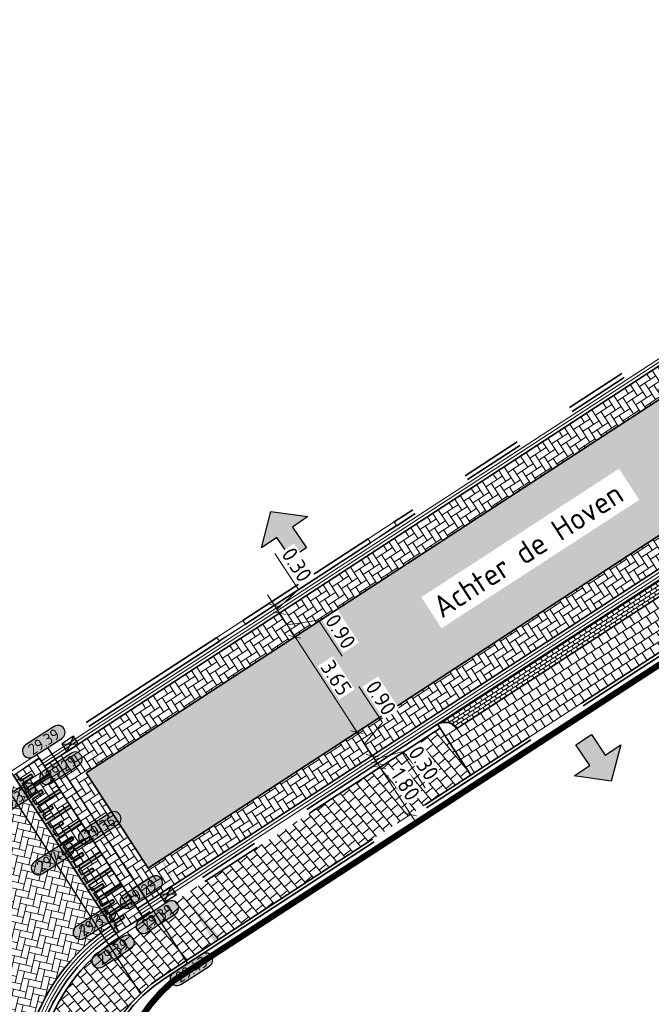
# Model space of a CAD drawing. Header units: metres. Extents: x 199937 to 201628, y 374508 to 375260.
# Tile 51 of 183: x 201320 to 201340, y 374707 to 374739. Entities that reach past the tile are written whole.
import ezdxf
from ezdxf.enums import TextEntityAlignment as Align

# ---------------------------------------------------------------- set-up
doc = ezdxf.new("R2010")
doc.units = ezdxf.units.M
doc.set_wipeout_variables(frame=1)
for name, pattern in [('VH-OPSLUITBAND_100X200', [16, 8, -2, 4, -2]), ('VH-OPSLUITBAND_150X250', [24, 16, -2, 4, -2]), ('VH-TROTTOIRBAND_130-150', [15, 5, -2, 2, -2, 2, -2]), ('XX-PROJECTGRENS', [18, 12, -3, 0, -3])]:
    doc.linetypes.add(name, pattern=pattern)
doc.layers.add('000___INRIT-PIJL', color=252, linetype='Continuous')
doc.layers.add('N-WE-KG-GRENS_PROJECT-G', color=7, linetype='XX-PROJECTGRENS', lineweight=35, transparency=0.45)
for name, color, linetype, lineweight in [('N-WE-OG-HOOGTELIJN-G', 7, 'Continuous', 25), ('N-WE-RI-KOLK-S', 7, 'Continuous', 25), ('N-WE-VH-DREMPEL-G', 30, 'Continuous', 35), ('N-WE-VH-DWARSHELLING-S', 7, 'Continuous', 25), ('N-WE-VH-GOOT-G', 170, 'Continuous', 35), ('N-WE-VH-KANTOPSLUITING_OPSLUITBAND_100X200-G', 150, 'VH-OPSLUITBAND_100X200', 35), ('N-WE-VH-KANTOPSLUITING_OPSLUITBAND_150X250-G', 150, 'VH-OPSLUITBAND_150X250', 35), ('N-WE-VH-KANTOPSLUITING_TROTTOIRBAND_130 150-G', 210, 'VH-TROTTOIRBAND_130-150', 35), ('N-WE-VH-KANTOPSLUITING_TROTTOIRBAND_130 150_250_HOEKBLOK-S', 210, 'Continuous', 25), ('N-WE-VH-KANTOPSLUITING_TROTTOIRBAND_130 150_250_INRITVERLOOPBAND-G', 210, 'VH-TROTTOIRBAND_130-150', 35), ('N-WE-VH-KANTOPSLUITING_TROTTOIRBAND_130 150_250_INRITVERLOOPBAND-S', 210, 'Continuous', 25), ('N-WE-VH-KANTOPSLUITING_VERLOOPBAND-S', 251, 'Continuous', 25), ('N-WE-VH-KANTVERHARDING_STREKLAAG-G', 60, 'Continuous', 18), ('N-WE-VH-VERHARDING_BETONSTRAATSTEEN-G', 252, 'Continuous', 35), ('N-WE-VH-VERHARDING_TEGEL-A', 252, 'Continuous', 18), ('N-WE-VH-VERHARDING_TEGEL-G', 252, 'Continuous', 35), ('N-WE-VW-MARKERING-G', 7, 'Continuous', 35), ('N-WE-VW-MARKERING-V', 7, 'Continuous', 18), ('X-XX-AL-HOOGTELABEL-S', 7, 'Continuous', 25), ('X-XX-AL-M-200', 7, 'Continuous', 18), ('X-XX-AL-T35', 50, 'Continuous', 35)]:
    doc.layers.add(name, color=color, linetype=linetype, lineweight=lineweight)
for name, color, linetype, lineweight, true_color in [('N-WE-VH-VERHARDING_BETONSTRAATSTEEN_GRIJS-A', 7, 'Continuous', 18, 0xa6a6a6), ('N-WE-VH-VERHARDING_BETONSTRAATSTEEN_HEIDE-A', 7, 'Continuous', 0, 0x986657), ('N-WE-VH-VERHARDING_BETONSTRAATSTEEN_ROOD-A', 7, 'Continuous', 0, 0xa92c0a)]:
    doc.layers.add(name, color=color, linetype=linetype, lineweight=lineweight, true_color=true_color)
doc.styles.add('NLCS-ISO-ANNOTATIEF-T18', font='NLCS-ISO.ttf', dxfattribs={"height": 1.8})
doc.styles.add('NLCS-ISO-M200-T25', font='NLCS-ISO.ttf', dxfattribs={"height": 0.5})
doc.styles.add('NLCS-ISO-M200-T35', font='NLCS-ISO.ttf', dxfattribs={"height": 0.7000000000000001})
doc.dimstyles.new('NLCS-M200-T25-SCHRAP_L2_H1', dxfattribs={"dimscale": 0.2, "dimtxt": 2.5, "dimasz": 1.4, "dimexe": 2, "dimexo": 2, "dimgap": 0.7, "dimtad": 1, "dimzin": 0, "dimdsep": 46, "dimtxsty": 'NLCS-ISO-M200-T25', "dimblk": 'OBLIQUE', "dimcen": 0, "dimdle": 2, "dimclrd": 256, "dimclre": 256, "dimclrt": 256, "dimadec": 1, "dimazin": 0, "dimtfac": 1, "dimtdec": 3, "dimtofl": 0, "dimtmove": 0, "dimatfit": 3, "dimldrblk": 'OBLIQUE', "dimfxl": 2, "dimfxlon": 1, "dimtfillclr": 256, "dimtolj": 1, "dimtzin": 0, "dimlwd": -1, "dimlwe": -1, "dimarcsym": 0})
pattern_1 = [(123.07126143, (201321.2885378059, 374715.5736523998), (-0.2905715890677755, 0.06138527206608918), [0.63, -0.21]), (33.07126143, (201320.9365809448, 374715.3444660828), (-0.2905715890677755, 0.06138527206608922), [0.63, -0.21])]

# ---------------------------------------------------------------- blocks, each defined once
blk = doc.blocks.new('inrit')
h = blk.add_hatch(color=256)
h.dxf.hatch_style = 1
h.paths.add_polyline_path([(0.3000000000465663, 1), (-0.300000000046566, 1), (-0.3000000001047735, 1.799999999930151), (-0.900000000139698, 1.799999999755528), (-2.328301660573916e-10, 2.599999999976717), (0.9000000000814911, 1.799999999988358), (0.2999999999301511, 1.799999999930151)])
at = {"color": 3, "flags": 128}
blk.add_lwpolyline([(0.3000000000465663, 1), (-0.300000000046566, 1), (-0.3000000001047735, 1.799999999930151), (-0.900000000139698, 1.799999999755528), (-2.328301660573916e-10, 2.599999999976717), (0.9000000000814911, 1.799999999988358), (0.2999999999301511, 1.799999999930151), (0.3000000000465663, 1)], dxfattribs=at)
blk = doc.blocks.new('SVH-VERLOOPBAND_TROTTOIRBAND 130 150X250 HD_OPSLUITBAND 150X250 HD_L1000_RECHTS-MM')
at = {"linetype": 'Continuous', "lineweight": 0}
blk.add_lwpolyline([(0, 0), (1000, 1.13686837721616e-13), (1000, 150.0000000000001), (0, 150)], close=True, dxfattribs=at)
blk.add_lwpolyline([(0, 20), (100, 20), (900, 1.13686837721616e-13)], dxfattribs=at)
blk = doc.blocks.new('SVH-VERLOOPBAND_TROTTOIRBAND 130 150X250 HD_OPSLUITBAND 150X250 HD_L1000_LINKS-MM')
at = {"linetype": 'Continuous', "lineweight": 0}
blk.add_lwpolyline([(0, 0), (-1000, 1.13686837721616e-13), (-1000, 150.0000000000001), (0, 150)], close=True, dxfattribs=at)
blk.add_lwpolyline([(0, 20), (-100, 20), (-900, 1.13686837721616e-13)], dxfattribs=at)
blk = doc.blocks.new('SVH-TROTTOIRBAND HOEKBLOK_130 150X250_R450_H90UITW_HD-MM')
at = {"linetype": 'Continuous', "lineweight": 0}
for q in [(450.0000000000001, 449.9999999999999), (0, 0)]:
    blk.add_line((8.266365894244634e-14, 450), q, dxfattribs=at)
for radius in [450, 430]:
    blk.add_arc((8.266365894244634e-14, 450), radius, 270, 0, dxfattribs=at)
blk = doc.blocks.new('*U283')
h = blk.add_hatch(color=253)
h.dxf.hatch_style = 1
edge = h.paths.add_edge_path()
edge.add_line((2.726055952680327, 1.132202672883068), (-2.726055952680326, 1.132202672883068))
edge.add_arc((-2.726055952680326, 0), 1.132202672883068, 90, 270)
edge.add_line((-2.726055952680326, -1.132202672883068), (2.726055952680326, -1.132202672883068))
edge.add_arc((2.726055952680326, 3.697785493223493e-32), 1.132202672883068, 270, 450)
blk.add_lwpolyline([(2.726055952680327, 1.132202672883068), (-2.726055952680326, 1.132202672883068, 0.9999999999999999), (-2.726055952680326, -1.132202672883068), (2.726055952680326, -1.132202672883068, 0.9999999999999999)], format="xyb", close=True)
at = {"style": 'NLCS-ISO-ANNOTATIEF-T18'}
blk.add_attdef('HGT', text='', height=1.8, dxfattribs=at).set_placement((-0.002853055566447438, -0.0004570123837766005), align=Align.MIDDLE_CENTER)
blk = doc.blocks.new('SVH-TROTTOIRBAND INRITVERLOOPBAND_130 150X250_RECHTS_L1000_HD-MM')
at = {"linetype": 'Continuous', "lineweight": 0}
blk.add_line((0, 20), (-1000, 1.13686837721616e-13), dxfattribs=at)
blk.add_lwpolyline([(0, 0), (-1000, 1.13686837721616e-13), (-1000, 150.0000000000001), (0, 150)], close=True, dxfattribs=at)
blk = doc.blocks.new('SVH-TROTTOIRBAND INRITVERLOOPBAND_130 150X250_LINKS_L1000_HD-MM')
at = {"linetype": 'Continuous', "lineweight": 0}
blk.add_line((0, 20), (1000, 1.13686837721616e-13), dxfattribs=at)
blk.add_lwpolyline([(0, 0), (1000, 1.13686837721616e-13), (1000, 150.0000000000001), (0, 150)], close=True, dxfattribs=at)
blk = doc.blocks.new('*U596')
blk.add_solid([(0, 0), (2.724968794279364, 0.25), (5.449937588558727, 0)])
blk = doc.blocks.new('*U598')
blk.add_solid([(0, 0), (0, -0.25), (1.799993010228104, 0)])
blk = doc.blocks.new('N-SRI-KOLK_STRAAT_450X300-SO')
h = blk.add_hatch(color=256)
h.dxf.hatch_style = 1
h.paths.add_polyline_path([(-7.127631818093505e-14, 0.7499999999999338), (-1.125000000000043, 1.49999999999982), (-1.125000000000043, 4.75175454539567e-14)])
h.paths.add_polyline_path([(1.1249999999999, 4.75175454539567e-14), (1.1249999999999, 1.49999999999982), (-7.122080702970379e-14, 0.7499999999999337)])
for p, q in [((-1.125000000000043, 4.75175454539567e-14), (1.1249999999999, 1.49999999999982)), ((1.1249999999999, 4.75175454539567e-14), (-1.125000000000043, 1.49999999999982))]:
    blk.add_line(p, q)
at = {"flags": 128}
blk.add_lwpolyline([(-1.125000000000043, 4.75175454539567e-14), (1.1249999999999, 4.75175454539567e-14), (1.1249999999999, 1.49999999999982), (-1.125000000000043, 1.49999999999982)], close=True, dxfattribs=at)
blk = doc.blocks.new('_Oblique')
at = {"color": 0, "linetype": 'ByBlock', "lineweight": -2}
blk.add_line((-0.5, -0.5), (0.5, 0.5), dxfattribs=at)
blk = doc.blocks.new('*D814')
at = {"layer": 'Defpoints', "color": 0, "transparency": 16777216}
for p in [(201328.478101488, 374719.1813377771), (201330.4698056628, 374716.1227173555), (201330.4698056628, 374716.1227173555)]:
    blk.add_point(p, dxfattribs=at)
at = {"layer": 'X-XX-AL-M-200', "transparency": 16777216}
for p, q in [((201328.2598288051, 374719.5165347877), (201330.6880783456, 374715.7875203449)), ((201328.478101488, 374719.1813377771), (201328.8132984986, 374719.39961046)), ((201330.4698056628, 374716.1227173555), (201330.8050026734, 374716.3409900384))]:
    blk.add_line(p, q, dxfattribs=at)
at = {"layer": 'X-XX-AL-M-200', "transparency": 16777216, "xscale": 0.28, "yscale": 0.28, "zscale": 0.28}
for p, rotation in [((201328.478101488, 374719.1813377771), 123.0712614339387), ((201330.4698056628, 374716.1227173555), 303.0712614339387)]:
    blk.add_blockref('_Oblique', p, dxfattribs=dict(at, rotation=rotation))
at = {"layer": 'X-XX-AL-M-200', "transparency": 16777216, "insert": (201329.8007706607, 374717.8648434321), "char_height": 0.5, "attachment_point": 5, "rotation": 303.0712614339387, "style": 'NLCS-ISO-M200-T25', "bg_fill": 3, "box_fill_scale": 1.1, "bg_fill_color": 256, "bg_fill_true_color": 13158600, "bg_fill_transparency": 0}
blk.add_mtext('\\A1;3.65', dxfattribs=at)
blk = doc.blocks.new('*D815')
at = {"layer": 'Defpoints', "color": 0, "transparency": 16777216}
for p in [(201327.9869879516, 374719.935531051), (201327.9869879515, 374719.9355310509), (201328.478101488, 374719.1813377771)]:
    blk.add_point(p, dxfattribs=at)
at = {"layer": 'X-XX-AL-M-200', "transparency": 16777216}
for p, q in [((201328.6963741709, 374718.8461407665), (201327.7687152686, 374720.2707280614)), ((201327.9869879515, 374719.9355310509), (201327.6517909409, 374719.717258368)), ((201328.2325447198, 374719.558434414), (201329.2388194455, 374719.7178550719)), ((201329.2388194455, 374719.7178550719), (201329.9918602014, 374718.5614253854)), ((201328.478101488, 374719.1813377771), (201328.1429044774, 374718.9630650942))]:
    blk.add_line(p, q, dxfattribs=at)
at = {"layer": 'X-XX-AL-M-200', "transparency": 16777216, "xscale": 0.28, "yscale": 0.28, "zscale": 0.28}
for p, rotation in [((201327.9869879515, 374719.9355310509), 123.0712614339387), ((201328.478101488, 374719.1813377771), 303.0712614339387)]:
    blk.add_blockref('_Oblique', p, dxfattribs=dict(at, rotation=rotation))
at = {"layer": 'X-XX-AL-M-200', "transparency": 16777216, "insert": (201329.9421569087, 374719.3524560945), "char_height": 0.5, "attachment_point": 5, "rotation": 303.07126143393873, "style": 'NLCS-ISO-M200-T25', "bg_fill": 3, "box_fill_scale": 1.1, "bg_fill_color": 256, "bg_fill_true_color": 13158600, "bg_fill_transparency": 0}
blk.add_mtext('\\A1;0.90', dxfattribs=at)
blk = doc.blocks.new('*D816')
at = {"layer": 'Defpoints', "color": 0, "transparency": 16777216}
for p in [(201327.7360767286, 374720.1301417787), (201327.8232834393, 374720.1869288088), (201327.9869879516, 374719.935531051)]:
    blk.add_point(p, dxfattribs=at)
at = {"layer": 'X-XX-AL-M-200', "transparency": 16777216}
for p, q in [((201328.5914797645, 374720.6990955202), (201327.8384390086, 374721.8555252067)), ((201327.9051356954, 374720.0612299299), (201328.5914797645, 374720.6990955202)), ((201328.2052606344, 374719.6003340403), (201327.6050107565, 374720.5221258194)), ((201327.8232834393, 374720.1869288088), (201328.1584804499, 374720.4052014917)), ((201327.9869879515, 374719.9355310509), (201327.6517909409, 374719.717258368))]:
    blk.add_line(p, q, dxfattribs=at)
at = {"layer": 'X-XX-AL-M-200', "transparency": 16777216, "xscale": 0.28, "yscale": 0.28, "zscale": 0.28}
for p, rotation in [((201327.8232834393, 374720.1869288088), 123.0712614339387), ((201327.9869879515, 374719.9355310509), 303.0712614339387)]:
    blk.add_blockref('_Oblique', p, dxfattribs=dict(at, rotation=rotation))
at = {"layer": 'X-XX-AL-M-200', "transparency": 16777216, "insert": (201328.5417764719, 374721.4901262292), "char_height": 0.5, "attachment_point": 5, "rotation": 303.07126143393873, "style": 'NLCS-ISO-M200-T25', "bg_fill": 3, "box_fill_scale": 1.1, "bg_fill_color": 256, "bg_fill_true_color": 13158600, "bg_fill_transparency": 0}
blk.add_mtext('\\A1;0.30', dxfattribs=at)
blk = doc.blocks.new('*D817')
at = {"layer": 'Defpoints', "color": 0, "transparency": 16777216}
for p in [(201330.4698056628, 374716.1227173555), (201330.9165474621, 374715.3396302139), (201330.9609191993, 374715.3685240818)]:
    blk.add_point(p, dxfattribs=at)
at = {"layer": 'X-XX-AL-M-200', "transparency": 16777216}
for p, q in [((201331.2872495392, 374716.431335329), (201330.5342087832, 374717.5877650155)), ((201330.2515329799, 374716.4579143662), (201331.1791918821, 374715.0333270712)), ((201330.4698056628, 374716.1227173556), (201330.8050026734, 374716.3409900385)), ((201330.715362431, 374715.7456207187), (201331.2872495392, 374716.431335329)), ((201330.9609191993, 374715.3685240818), (201331.2961162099, 374715.5867967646))]:
    blk.add_line(p, q, dxfattribs=at)
at = {"layer": 'X-XX-AL-M-200', "transparency": 16777216, "xscale": 0.28, "yscale": 0.28, "zscale": 0.28, "rotation": 303.0712614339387}
blk.add_blockref('_Oblique', (201330.9609191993, 374715.3685240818), dxfattribs=at)
at = {"layer": 'X-XX-AL-M-200', "transparency": 16777216, "insert": (201331.2375462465, 374717.2223660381), "char_height": 0.5, "attachment_point": 5, "rotation": 303.07126143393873, "style": 'NLCS-ISO-M200-T25', "bg_fill": 3, "box_fill_scale": 1.1, "bg_fill_color": 256, "bg_fill_true_color": 13158600, "bg_fill_transparency": 0}
blk.add_mtext('\\A1;0.90', dxfattribs=at)
at = {"layer": 'X-XX-AL-M-200', "transparency": 16777216, "xscale": 0.28, "yscale": 0.28, "zscale": 0.28, "rotation": 123.0712614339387}
blk.add_blockref('_Oblique', (201330.4698056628, 374716.1227173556), dxfattribs=at)
blk = doc.blocks.new('*D818')
at = {"layer": 'Defpoints', "color": 0, "transparency": 16777216}
for p in [(201330.9165474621, 374715.3396302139), (201331.1246237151, 374715.1171263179), (201331.1246237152, 374715.117126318)]:
    blk.add_point(p, dxfattribs=at)
at = {"layer": 'X-XX-AL-M-200', "transparency": 16777216}
for p, q in [((201330.7426465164, 374715.7037210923), (201331.3428963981, 374714.7819293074)), ((201330.9609191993, 374715.3685240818), (201331.2961162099, 374715.5867967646)), ((201331.0427714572, 374715.2428251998), (201331.9042309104, 374715.4959093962)), ((201331.1246237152, 374715.117126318), (201331.4598207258, 374715.3353990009)), ((201331.9042309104, 374715.4959093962), (201332.6572716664, 374714.3394797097))]:
    blk.add_line(p, q, dxfattribs=at)
at = {"layer": 'X-XX-AL-M-200', "transparency": 16777216, "xscale": 0.28, "yscale": 0.28, "zscale": 0.28}
for p, rotation in [((201330.9609191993, 374715.3685240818), 123.0712614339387), ((201331.1246237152, 374715.117126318), 303.0712614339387)]:
    blk.add_blockref('_Oblique', p, dxfattribs=dict(at, rotation=rotation))
at = {"layer": 'X-XX-AL-M-200', "transparency": 16777216, "insert": (201332.6075683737, 374715.1305104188), "char_height": 0.5, "attachment_point": 5, "rotation": 303.07126143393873, "style": 'NLCS-ISO-M200-T25', "bg_fill": 3, "box_fill_scale": 1.1, "bg_fill_color": 256, "bg_fill_true_color": 13158600, "bg_fill_transparency": 0}
blk.add_mtext('\\A1;0.30', dxfattribs=at)
blk = doc.blocks.new('*D819')
at = {"layer": 'Defpoints', "color": 0, "transparency": 16777216}
for p in [(201331.206499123, 374714.9913918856), (201332.1887030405, 374713.4830408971), (201332.1887030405, 374713.4830408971)]:
    blk.add_point(p, dxfattribs=at)
at = {"layer": 'X-XX-AL-M-200', "transparency": 16777216}
for p, q in [((201330.98822644, 374715.3265888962), (201332.4069757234, 374713.1478438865)), ((201331.2064991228, 374714.9913918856), (201330.8713021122, 374714.7731192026)), ((201332.1887030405, 374713.4830408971), (201331.8535060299, 374713.2647682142))]:
    blk.add_line(p, q, dxfattribs=at)
at = {"layer": 'X-XX-AL-M-200', "transparency": 16777216, "xscale": 0.28, "yscale": 0.28, "zscale": 0.28}
for p, rotation in [((201331.2064991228, 374714.9913918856), 123.071261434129), ((201332.1887030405, 374713.4830408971), 303.071261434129)]:
    blk.add_blockref('_Oblique', p, dxfattribs=dict(at, rotation=rotation))
at = {"layer": 'X-XX-AL-M-200', "transparency": 16777216, "insert": (201332.024418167, 374714.4500322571), "char_height": 0.5, "attachment_point": 5, "rotation": 303.071261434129, "style": 'NLCS-ISO-M200-T25', "bg_fill": 3, "box_fill_scale": 1.1, "bg_fill_color": 256, "bg_fill_true_color": 13158600, "bg_fill_transparency": 0}
blk.add_mtext('\\A1;1.80', dxfattribs=at)

msp = doc.modelspace()

# ---------------------------------------------------------------- hatches: boundary and pattern name
at = {"layer": 'N-WE-VH-VERHARDING_BETONSTRAATSTEEN_GRIJS-A'}
h = msp.add_hatch(dxfattribs=at)
h.set_pattern_fill('AVH-GRI_BSS_KEIFRMT_HALFST-SO', color=256, angle=123.07126143, pattern_type=2)
h.set_pattern_definition([(123.07126143, (201343.742815, 375069.87108), (-0.1452857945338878, 0.03069263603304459), [0.105, -0.105]), (213.07126143, (201343.742815, 375069.87108), (0.05729657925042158, -0.08798921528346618), [])])
h.paths.add_polyline_path([(201344.294537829, 374723.1560777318, -0.4142135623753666), (201344.4260776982, 374723.7787311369), (201333.0560007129, 374716.373627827, -0.4146653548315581), (201333.6767207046, 374716.2419963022)])
at = {"layer": 'N-WE-VH-VERHARDING_BETONSTRAATSTEEN_HEIDE-A', "true_color": 0x986657}
h = msp.add_hatch(dxfattribs=at)
h.set_pattern_fill('AVH-HEI_BSS_KEIFRMT_KEPER-SO', color=25, scale=2, angle=123.07126143, pattern_type=2)
h.set_pattern_definition(pattern_1)
h.paths.add_polyline_path([(201344.729077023, 374729.7636040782), (201344.7170355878, 374729.7820332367), (201344.2367925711, 374730.5170348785), (201321.2885378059, 374715.5736523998), (201321.7796533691, 374714.8194604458)])
h = msp.add_hatch(dxfattribs=at)
h.set_pattern_fill('AVH-HEI_BSS_KEIFRMT_KEPER-SO', color=25, scale=2, angle=123.07126143, pattern_type=2)
h.set_pattern_definition(pattern_1)
h.paths.add_polyline_path([(201347.2178142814, 374725.9546450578), (201346.7255298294, 374726.7080758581), (201323.7713657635, 374711.7608453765), (201323.7850219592, 374711.739873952), (201324.2624813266, 374711.0066534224)])
h = msp.add_hatch(dxfattribs=at)
h.set_pattern_fill('AVH-HEI_BSS_KEIFRMT_KEPER-SO', color=25, scale=2, angle=123.07141541, pattern_type=2)
h.set_pattern_definition([(123.07141541, (201320.4505452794, 374715.0279706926), (-0.2905717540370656, 0.06138449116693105), [0.6299999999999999, -0.21]), (33.07141541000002, (201320.0985890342, 374714.7987834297), (-0.2905717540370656, 0.06138449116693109), [0.63, -0.21])])
h.paths.add_polyline_path([(201321.2885378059, 374715.5736523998), (201320.4505452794, 374715.0279706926), (201323.4244888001, 374710.4609717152), (201324.2624813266, 374711.0066534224)])
at = {"layer": 'N-WE-VH-VERHARDING_BETONSTRAATSTEEN_ROOD-A'}
h = msp.add_hatch(dxfattribs=at)
h.set_pattern_fill('AVH-ROO_BSS_KEIFRMT_KEPER-SO', color=36, scale=2, angle=168.07, pattern_type=2)
h.set_pattern_definition([(168.07, (201321.2885378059, 374715.5736523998), (-0.2488746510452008, -0.1620537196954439), [0.63, -0.21]), (78.06999999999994, (201321.2017168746, 374715.1627240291), (-0.2488746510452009, -0.1620537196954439), [0.6299999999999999, -0.21])])
h.paths.add_polyline_path([(201346.7255298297, 374726.7080758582), (201346.6861710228, 374726.7683136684), (201344.7290770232, 374729.7636040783), (201321.7796533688, 374714.8194604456), (201321.820559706, 374714.7566417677), (201323.7713657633, 374711.7608453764)])
h = msp.add_hatch(dxfattribs=at)
h.set_pattern_fill('AVH-ROO_BSS_KEIFRMT_KEPER-SO', color=36, scale=2, angle=302.9321966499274, pattern_type=2)
h.set_pattern_definition([(302.9321966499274, (201109.114271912, 374903.0265801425), (0.2904217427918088, -0.06209034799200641), [0.63, -0.21]), (212.9321966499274, (201109.4667840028, 374903.2549115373), (0.2904217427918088, -0.06209034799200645), [0.63, -0.21])])
h.paths.add_polyline_path([(201320.2868400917, 374715.2793680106), (201319.4504228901, 374714.7347121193), (201322.7502014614, 374709.66389269), (201323.5881939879, 374710.2095743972)])
h = msp.add_hatch(dxfattribs=at)
h.set_pattern_fill('AVH-ROO_BSS_KEIFRMT_KEPER-SO', color=36, scale=2, angle=76.93216256, pattern_type=2)
h.set_pattern_definition([(76.93216256, (0, 0), (-0.1570796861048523, 0.2520435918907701), [0.63, -0.21]), (346.93216256, (-0.4091232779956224, 0.09496390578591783), (-0.1570796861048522, 0.2520435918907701), [0.63, -0.21])])
edge = h.paths.add_edge_path()
edge.add_line((201322.5864967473, 374709.9152903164), (201319.6141280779, 374714.4833148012))
edge.add_line((201319.6141280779, 374714.4833148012), (201304.3941208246, 374704.5723544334))
edge.add_line((201304.3941208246, 374704.5723544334), (201307.3665825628, 374700.0088241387))
edge.add_arc((201310.792925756, 374694.722031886), 6.29999999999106, 25.715629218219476, 122.94706743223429, ccw=False)
edge.add_line((201316.4689655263, 374697.4556325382), (201321.3562370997, 374699.8093596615))
edge.add_line((201321.3562370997, 374699.8093596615), (201320.3482519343, 374701.9023368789))
edge.add_arc((201326.0242917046, 374704.6359375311), 6.299999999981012, 123.0712636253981, 205.7156292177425, ccw=False)
at = {"layer": 'N-WE-VH-VERHARDING_TEGEL-A'}
h = msp.add_hatch(dxfattribs=at)
h.set_pattern_fill('AVH-TEGEL_300X300_HALFST-SO', color=256, angle=123.07126143, pattern_type=2)
h.set_pattern_definition([(123.07126143, (201333.2996240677, 374715.9964395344), (-0.2894033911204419, 0.1695455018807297), [0.3, -0.3]), (213.07126143, (201333.2996240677, 374715.9964395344), (0.1637045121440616, -0.2513977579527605), [])])
h.paths.add_polyline_path([(201345.4901570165, 374722.1446457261), (201344.6716344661, 374723.4016344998), (201344.2945378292, 374723.1560777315), (201333.6767207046, 374716.2419963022), (201333.2996240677, 374715.9964395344), (201334.1181466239, 374714.7394507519)])
h = msp.add_hatch(dxfattribs=at)
h.set_pattern_fill('AVH-TEGEL_300X300_HALFST-SO', color=256, scale=5, angle=39.8044501, pattern_type=2)
h.set_pattern_definition([(39.8044501, (201324.2607280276, 374708.3205235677), (0.1344447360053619, 0.307285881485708), [0.3, -0.3]), (129.8044501, (201324.2607280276, 374708.3205235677), (-0.2304701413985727, -0.1920508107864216), [])])
edge = h.paths.add_edge_path()
edge.add_line((201334.1181466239, 374714.7394507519), (201333.1359195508, 374716.2478372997))
edge.add_line((201333.1359195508, 374716.2478372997), (201322.8320537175, 374709.538193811))
edge.add_arc((201326.0242917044, 374704.6359375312), 5.849999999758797, 123.0712614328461, 164.3934453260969)
edge.add_line((201320.3899706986, 374706.209763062), (201322.2202396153, 374705.6330994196))
edge.add_arc((201326.9891365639, 374704.130560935), 5.000000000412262, 123.0712614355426, 162.5119008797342, ccw=False)
edge.add_line((201324.2607280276, 374708.3205235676), (201334.1181466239, 374714.7394507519))
at = {"layer": 'N-WE-VW-MARKERING-V'}
h = msp.add_hatch(color=256, dxfattribs=at)
h.dxf.hatch_style = 1
h.paths.add_polyline_path([(201322.7501994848, 374709.6638914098), (201322.8340007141, 374709.7184608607), (201322.6830246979, 374709.9504679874), (201323.018288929, 374710.1686374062), (201322.9637465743, 374710.252453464), (201322.628482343, 374710.0342840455), (201322.5193976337, 374710.2019161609), (201323.2737421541, 374710.6927973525), (201323.2191997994, 374710.7766134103), (201322.4648552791, 374710.2857322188), (201322.3557705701, 374710.4533643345), (201322.6910348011, 374710.6715337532), (201322.6364924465, 374710.755349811), (201322.3012282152, 374710.5371803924), (201322.192143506, 374710.7048125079), (201322.9464880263, 374711.1956936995), (201322.8919456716, 374711.2795097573), (201322.1376011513, 374710.7886285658), (201322.0285164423, 374710.9562606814), (201322.3637806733, 374711.1744301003), (201322.3092383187, 374711.258246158), (201321.9739740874, 374711.0400767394), (201321.8648893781, 374711.2077088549), (201322.6192338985, 374711.6985900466), (201322.5646915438, 374711.7824061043), (201321.8103470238, 374711.2915249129), (201321.7012623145, 374711.4591570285), (201322.0365265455, 374711.6773264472), (201321.9819841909, 374711.761142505), (201321.6467199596, 374711.5429730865), (201321.5376352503, 374711.710605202), (201322.2919797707, 374712.2014863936), (201322.2374374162, 374712.2853024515), (201321.483092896, 374711.79442126), (201321.3740081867, 374711.9620533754), (201321.7092724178, 374712.1802227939), (201321.6547300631, 374712.2640388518), (201321.3194658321, 374712.0458694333), (201321.2103811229, 374712.213501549), (201321.9647256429, 374712.7043827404), (201321.9101832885, 374712.7881987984), (201321.1558387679, 374712.2973176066), (201321.046754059, 374712.4649497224), (201321.3820182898, 374712.6831191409), (201321.3274759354, 374712.7669351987), (201320.9922117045, 374712.5487657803), (201320.8831269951, 374712.7163978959), (201321.6374715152, 374713.2072790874), (201321.5829291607, 374713.2910951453), (201320.8285846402, 374712.8002139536), (201320.7194999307, 374712.9678460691), (201321.0547641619, 374713.1860154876), (201321.0002218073, 374713.2698315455), (201320.6649575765, 374713.0516621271), (201320.5558728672, 374713.2192942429), (201321.3102173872, 374713.7101754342), (201321.2556750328, 374713.7939914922), (201320.5013305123, 374713.3031103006), (201320.3922458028, 374713.470742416), (201320.727510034, 374713.6889118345), (201320.6729676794, 374713.7727278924), (201320.3377034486, 374713.5545584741), (201320.228618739, 374713.7221905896), (201320.9829632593, 374714.2130717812), (201320.9284209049, 374714.2968878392), (201320.1740763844, 374713.8060066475), (201320.0649916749, 374713.973638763), (201320.400255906, 374714.1918081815), (201320.3457135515, 374714.2756242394), (201320.0104493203, 374714.0574548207), (201319.901364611, 374714.2250869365), (201320.6557091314, 374714.7159681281), (201320.6011667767, 374714.7997841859), (201319.8468222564, 374714.3089029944), (201319.737737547, 374714.4765351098), (201320.0730017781, 374714.6947045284), (201320.0184594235, 374714.7785205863), (201319.6831951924, 374714.5603511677), (201319.5343590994, 374714.7890737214), (201319.4504228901, 374714.7347121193)])

# ---------------------------------------------------------------- linework, layer by layer
at = {"layer": 'N-WE-KG-GRENS_PROJECT-G', "const_width": 0.2}
msp.add_lwpolyline([(201402.4598047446, 374767.3407086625), (201365.1921875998, 374735.9809668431, -0.05789403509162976), (201347.9466027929, 374723.3437647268), (201324.5626206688, 374708.137102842, 0.2931841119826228), (201322.8609749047, 374702.4301724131), (201355.0365762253, 374635.5525639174), (201353.4536982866, 374634.7321157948), (201363.0701650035, 374614.9058386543), (201355.0168058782, 374611.3113922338), (201314.2756100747, 374696.3953897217, 0.3688230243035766), (201308.1539999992, 374697.6950000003), (201289.9872137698, 374686.0641628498, -0.03908610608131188)], format="xyb", dxfattribs=at)
at = {"layer": 'N-WE-OG-HOOGTELIJN-G'}
for points in [[(201320.5463174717, 374715.6273361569), (201325.0362467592, 374708.7061909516)], [(201319.0362407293, 374714.6477095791), (201323.5261700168, 374707.7265643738)]]:
    msp.add_lwpolyline(points, dxfattribs=at)
at = {"layer": 'N-WE-VH-DREMPEL-G'}
for points in [[(201323.5881939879, 374710.2095743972), (201320.286838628, 374715.2793702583)], [(201322.7502014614, 374709.66389269), (201319.448847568, 374714.7336862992)]]:
    msp.add_lwpolyline(points, dxfattribs=at)
at = {"layer": 'N-WE-VH-GOOT-G'}
for points in [[(201345.0747861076, 374731.0627172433), (201320.4505452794, 374715.0279706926)], [(201348.0558078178, 374726.5003274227), (201323.4244888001, 374710.4609717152)]]:
    msp.add_lwpolyline(points, dxfattribs=at)
msp.add_lwpolyline([(201322.5864967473, 374709.9152903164, 0.3770926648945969), (201320.3482519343, 374701.9023368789), (201321.3562370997, 374699.8093596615)], format="xyb", dxfattribs=at)
at = {"layer": 'N-WE-VH-KANTOPSLUITING_OPSLUITBAND_100X200-G'}
for points in [[(201354.4711253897, 374635.5437827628), (201322.4843430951, 374701.9610366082, -0.3770926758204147), (201324.2607280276, 374708.3205235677), (201349.9268229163, 374725.0337018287, 0.03086709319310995), (201364.972746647, 374736.2107439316), (201404.9020720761, 374769.8858837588, 0.0115299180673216), (201418.7154571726, 374782.0652230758), (201437.23200691, 374799.1654488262, -0.002620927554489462), (201470.1070218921, 374829.3656317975, -0.008043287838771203), (201490.7480674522, 374847.0008350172), (201500.315916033, 374855.027343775, -0.04418964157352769), (201510.8810093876, 374862.4066946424), (201510.9591788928, 374862.4515941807), (201514.5648008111, 374864.4686794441), (201520.2566502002, 374867.1399796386), (201530.617597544, 374871.9184724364)], [(201354.5612212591, 374635.5871732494), (201322.5744389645, 374702.0044270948, -0.3770926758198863), (201324.3152961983, 374708.236724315), (201349.981391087, 374724.9499025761, 0.03086709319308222), (201365.0372167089, 374736.1343004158), (201404.9665010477, 374769.8094055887, 0.01152988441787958), (201418.7833038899, 374781.9917600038), (201437.299947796, 374799.0920727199, -0.002620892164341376), (201470.1737437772, 374829.2911420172, -0.008043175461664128), (201490.8120664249, 374846.9239958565), (201500.3801860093, 374854.9507319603, -0.04418964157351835), (201510.9308165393, 374862.3199810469), (201511.0084952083, 374862.3645986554), (201514.6105128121, 374864.3796675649), (201520.2988338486, 374867.049311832), (201530.6594781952, 374871.8276648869)]]:
    msp.add_lwpolyline(points, format="xyb", dxfattribs=at)
at = {"layer": 'N-WE-VH-KANTOPSLUITING_OPSLUITBAND_150X250-G', "linetype": 'Continuous'}
for points in [[(201322.7502014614, 374709.66389269, 0.3770926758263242), (201320.6185395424, 374702.0325083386), (201321.6265247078, 374699.9395311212)], [(201322.8320537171, 374709.5381938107, 0.3770926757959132), (201320.7536833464, 374702.0975940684), (201321.7616685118, 374700.004616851)]]:
    msp.add_lwpolyline(points, format="xyb", dxfattribs=at)
at = {"layer": 'N-WE-VH-KANTOPSLUITING_TROTTOIRBAND_130 150-G'}
for points in [[(201344.828838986, 374731.4395597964), (201331.663105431, 374722.8663346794)], [(201344.9106912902, 374731.3138608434), (201331.7449584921, 374722.7406345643)], [(201325.9741357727, 374719.1618075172), (201320.2049867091, 374715.4050693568)], [(201326.0559891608, 374719.0361068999), (201320.2868400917, 374715.2793680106)], [(201333.0540672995, 374716.3735361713), (201323.5881939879, 374710.2095743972)], [(201333.1359486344, 374716.2477926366), (201323.670046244, 374710.0838755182)]]:
    msp.add_lwpolyline(points, dxfattribs=at)
at = {"layer": 'N-WE-VH-KANTOPSLUITING_TROTTOIRBAND_130 150_250_INRITVERLOOPBAND-G'}
for points in [[(201330.8251137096, 374722.320651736), (201326.8121282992, 374719.7074892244)], [(201330.9069659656, 374722.194952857), (201326.8939816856, 374719.581788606)]]:
    msp.add_lwpolyline(points, dxfattribs=at)
at = {"layer": 'N-WE-VH-KANTVERHARDING_STREKLAAG-G'}
for points in [[(201344.9653895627, 374731.2301463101), (201320.3414084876, 374715.1955689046)], [(201345.0200878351, 374731.1464317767), (201320.3959768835, 374715.1117697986)], [(201348.1105060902, 374726.4166128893), (201323.4790571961, 374710.3771726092)], [(201344.3715095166, 374723.8625304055), (201323.533625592, 374710.2933735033)]]:
    msp.add_lwpolyline(points, dxfattribs=at)
for points in [[(201322.6410649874, 374709.831491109, 0.3770926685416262), (201320.4383478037, 374701.9457273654), (201321.446332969, 374699.8527501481)], [(201322.6956332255, 374709.7476919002, 0.3770926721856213), (201320.528443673, 374701.9891178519), (201321.5364288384, 374699.8961406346)]]:
    msp.add_lwpolyline(points, format="xyb", dxfattribs=at)
at = {"layer": 'N-WE-VH-VERHARDING_BETONSTRAATSTEEN-G'}
for points in [[(201344.7290770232, 374729.7636040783), (201321.7796533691, 374714.8194604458)], [(201346.7255298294, 374726.7080758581), (201323.7713657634, 374711.7608453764)], [(201323.7713657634, 374711.7608453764), (201321.7796533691, 374714.8194604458)]]:
    msp.add_lwpolyline(points, dxfattribs=at)
msp.add_lwpolyline([(201333.0540672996, 374716.3723617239, -0.416176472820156), (201333.6767207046, 374716.2419963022), (201344.294537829, 374723.1560777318, -0.414213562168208), (201344.4260776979, 374723.7787311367), (201333.0540672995, 374716.3735361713)], format="xyb", dxfattribs=at)
at = {"layer": 'N-WE-VH-VERHARDING_TEGEL-G'}
msp.add_lwpolyline([(201333.0540672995, 374716.3735361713), (201334.1181466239, 374714.7394507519)], dxfattribs=at)
at = {"layer": 'N-WE-VW-MARKERING-G'}
msp.add_lwpolyline([(201319.4504228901, 374714.7347121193), (201322.7501994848, 374709.6638914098), (201322.8340007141, 374709.7184608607), (201322.6830246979, 374709.9504679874), (201323.018288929, 374710.1686374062), (201322.9637465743, 374710.252453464), (201322.628482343, 374710.0342840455), (201322.5193976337, 374710.2019161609), (201323.2737421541, 374710.6927973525), (201323.2191997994, 374710.7766134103), (201322.4648552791, 374710.2857322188), (201322.3557705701, 374710.4533643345), (201322.6910348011, 374710.6715337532), (201322.6364924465, 374710.755349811), (201322.3012282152, 374710.5371803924), (201322.192143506, 374710.7048125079), (201322.9464880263, 374711.1956936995), (201322.8919456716, 374711.2795097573), (201322.1376011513, 374710.7886285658), (201322.0285164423, 374710.9562606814), (201322.3637806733, 374711.1744301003), (201322.3092383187, 374711.258246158), (201321.9739740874, 374711.0400767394), (201321.8648893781, 374711.2077088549), (201322.6192338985, 374711.6985900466), (201322.5646915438, 374711.7824061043), (201321.8103470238, 374711.2915249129), (201321.7012623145, 374711.4591570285), (201322.0365265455, 374711.6773264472), (201321.9819841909, 374711.761142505), (201321.6467199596, 374711.5429730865), (201321.5376352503, 374711.710605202), (201322.2919797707, 374712.2014863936), (201322.2374374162, 374712.2853024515), (201321.483092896, 374711.79442126), (201321.3740081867, 374711.9620533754), (201321.7092724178, 374712.1802227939), (201321.6547300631, 374712.2640388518), (201321.3194658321, 374712.0458694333), (201321.2103811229, 374712.213501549), (201321.9647256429, 374712.7043827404), (201321.9101832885, 374712.7881987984), (201321.1558387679, 374712.2973176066), (201321.046754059, 374712.4649497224), (201321.3820182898, 374712.6831191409), (201321.3274759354, 374712.7669351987), (201320.9922117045, 374712.5487657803), (201320.8831269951, 374712.7163978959), (201321.6374715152, 374713.2072790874), (201321.5829291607, 374713.2910951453), (201320.8285846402, 374712.8002139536), (201320.7194999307, 374712.9678460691), (201321.0547641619, 374713.1860154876), (201321.0002218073, 374713.2698315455), (201320.6649575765, 374713.0516621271), (201320.5558728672, 374713.2192942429), (201321.3102173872, 374713.7101754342), (201321.2556750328, 374713.7939914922), (201320.5013305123, 374713.3031103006), (201320.3922458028, 374713.470742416), (201320.727510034, 374713.6889118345), (201320.6729676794, 374713.7727278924), (201320.3377034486, 374713.5545584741), (201320.228618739, 374713.7221905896), (201320.9829632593, 374714.2130717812), (201320.9284209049, 374714.2968878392), (201320.1740763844, 374713.8060066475), (201320.0649916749, 374713.973638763), (201320.400255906, 374714.1918081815), (201320.3457135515, 374714.2756242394), (201320.0104493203, 374714.0574548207), (201319.901364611, 374714.2250869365), (201320.6557091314, 374714.7159681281), (201320.6011667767, 374714.7997841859), (201319.8468222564, 374714.3089029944), (201319.737737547, 374714.4765351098), (201320.0730017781, 374714.6947045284), (201320.0184594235, 374714.7785205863), (201319.6831951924, 374714.5603511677), (201319.5343590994, 374714.7890737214)], dxfattribs=at)

# ---------------------------------------------------------------- block references
at = {"layer": '000___INRIT-PIJL'}
for p, rotation in [((201329.1592980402, 374721.039969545), 34.01807625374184), ((201337.1929424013, 374716.7184054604, 29.37740534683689), 213.4219934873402)]:
    msp.add_blockref('inrit', p, dxfattribs=dict(at, rotation=rotation))
at = {"layer": 'N-WE-RI-KOLK-S', "xscale": 0.2, "yscale": 0.2, "zscale": 0.2}
for p, rotation in [((201321.1887534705, 374715.8666735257), 212.9725374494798), ((201324.490093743, 374710.7968710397), 33.07126138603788)]:
    msp.add_blockref('N-SRI-KOLK_STRAAT_450X300-SO', p, dxfattribs=dict(at, rotation=rotation))
at = {"layer": 'N-WE-VH-DWARSHELLING-S'}
for name, p, rotation in [('*U596', (201321.6919950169, 374715.8363745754), 303.0712614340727), ('*U598', (201325.8937101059, 374709.3838844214), 123.0709910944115)]:
    msp.add_blockref(name, p, dxfattribs=dict(at, rotation=rotation))
at = {"layer": 'N-WE-VH-KANTOPSLUITING_TROTTOIRBAND_130 150_250_HOEKBLOK-S', "xscale": 0.001, "yscale": 0.001, "zscale": 0.001, "rotation": 123.0712613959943}
msp.add_blockref('SVH-TROTTOIRBAND HOEKBLOK_130 150X250_R450_H90UITW_HD-MM', (201333.6767207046, 374716.2419963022), dxfattribs=at)
at = {"layer": 'N-WE-VH-KANTOPSLUITING_TROTTOIRBAND_130 150_250_INRITVERLOOPBAND-S'}
for name, p, xscale, yscale, zscale, rotation in [('SVH-TROTTOIRBAND INRITVERLOOPBAND_130 150X250_RECHTS_L1000_HD-MM', (201331.7449584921, 374722.7406345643), 0.001, 0.001, 0.001, 33.07126143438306), ('SVH-TROTTOIRBAND INRITVERLOOPBAND_130 150X250_LINKS_L1000_HD-MM', (201326.0559891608, 374719.0361068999), 0.0009999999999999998, 0.0009999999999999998, 0.0009999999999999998, 33.07126143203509)]:
    msp.add_blockref(name, p, dxfattribs=dict(at, xscale=xscale, yscale=yscale, zscale=zscale, rotation=rotation))
at = {"layer": 'N-WE-VH-KANTOPSLUITING_VERLOOPBAND-S', "xscale": 0.001, "yscale": 0.001, "zscale": 0.001}
for name, p, rotation in [('SVH-VERLOOPBAND_TROTTOIRBAND 130 150X250 HD_OPSLUITBAND 150X250 HD_L1000_LINKS-MM', (201320.286838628, 374715.2793702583), 33.07110775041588), ('SVH-VERLOOPBAND_TROTTOIRBAND 130 150X250 HD_OPSLUITBAND 150X250 HD_L1000_RECHTS-MM', (201323.5881939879, 374710.2095743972), 213.0712614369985)]:
    msp.add_blockref(name, p, dxfattribs=dict(at, rotation=rotation))
at = {"layer": 'X-XX-AL-HOOGTELABEL-S', "xscale": 0.2, "yscale": 0.2, "zscale": 0.2, "rotation": 32.97253745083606}
for p, values in [((201320.4230801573, 374715.8173042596), {'HGT': '29.39'}), ((201320.9765197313, 374714.9641871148), {'HGT': '29.29'}), ((201319.4776497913, 374713.9672854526), {'HGT': '29.37'}), ((201322.2181073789, 374713.0503020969), {'HGT': '29.36'}), ((201320.7080306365, 374712.0706755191), {'HGT': '29.44'}), ((201323.552975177, 374710.9926274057), {'HGT': '29.29'}), ((201322.0507236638, 374710.0009383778), {'HGT': '29.37'}), ((201324.0714048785, 374710.1934773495), {'HGT': '29.39'}), ((201322.6450079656, 374709.0848598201), {'HGT': '29.39'}), ((201325.1594840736, 374708.5162228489), {'HGT': '29.43'})]:
    msp.add_blockref('*U283', p, dxfattribs=at).add_auto_attribs(values)

# ---------------------------------------------------------------- next in the draw order: dimensions: what is measured, and where the dimension line sits
at = {"layer": 'X-XX-AL-M-200'}
dim = msp.add_aligned_dim(p1=(201328.478101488, 374719.1813377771), p2=(201330.4698056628, 374716.1227173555), distance=0, dimstyle='NLCS-M200-T25-SCHRAP_L2_H1', override={"dimtfill": 1}, dxfattribs=at)
dim.commit()
dim.dimension.update_dxf_attribs({"geometry": '*D814', "text_midpoint": (201329.8007706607, 374717.8648434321)})

# ---------------------------------------------------------------- next in the draw order: wipeouts: each hides what was drawn before it
msp.add_wipeout([(201333.1839580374, 374719.4537691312), (201339.52430753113, 374723.57124023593), (201338.87589825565, 374724.56970296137), (201332.535548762, 374720.4522318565)]).dxf.layer = 'X-XX-AL-T35'

# ---------------------------------------------------------------- next in the draw order: texts
at = {"layer": 'X-XX-AL-T35', "style": 'NLCS-ISO-M200-T35'}
msp.add_text('Achter de Hoven', height=0.7000000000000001, rotation=33, dxfattribs=at).set_placement((201333.1969999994, 374719.755000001))

# ---------------------------------------------------------------- next in the draw order: dimensions: what is measured, and where the dimension line sits
at = {"layer": 'X-XX-AL-M-200'}
for base, p1, p2, picture, middle in [((201327.9869879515, 374719.9355310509), (201328.478101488, 374719.1813377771), (201327.9869879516, 374719.935531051), '*D815', (201329.3152148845, 374719.6005361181)), ((201330.9609191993, 374715.3685240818), (201330.4698056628, 374716.1227173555), (201330.9165474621, 374715.3396302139), '*D817', (201331.2108541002, 374716.5486542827))]:
    dim = msp.add_linear_dim(base=base, p1=p1, p2=p2, angle=123.0712614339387, dimstyle='NLCS-M200-T25-SCHRAP_L2_H1', override={"dimtmove": 1, "dimtfill": 1}, dxfattribs=at)
    dim.commit()
    dim.dimension.update_dxf_attribs({"geometry": picture, "text_midpoint": middle, "dimtype": 160})

# ---------------------------------------------------------------- next in the draw order: dimensions: what is measured, and where the dimension line sits
dim = msp.add_linear_dim(base=(201327.8232834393, 374720.1869288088), p1=(201327.9869879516, 374719.935531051), p2=(201327.7360767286, 374720.1301417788), angle=123.0712614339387, dimstyle='NLCS-M200-T25-SCHRAP_L2_H1', override={"dimtmove": 1, "dimtfill": 1}, dxfattribs=at)
dim.commit()
dim.dimension.update_dxf_attribs({"geometry": '*D816', "text_midpoint": (201328.5150843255, 374720.8164144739), "dimtype": 160})
dim = msp.add_linear_dim(base=(201331.1246237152, 374715.117126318), p1=(201330.9165474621, 374715.3396302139), p2=(201331.1246237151, 374715.1171263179), angle=123.0712614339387, dimstyle='NLCS-M200-T25-SCHRAP_L2_H1', override={"dimtmove": 1, "dimtfill": 1}, dxfattribs=at)
dim.commit()
dim.dimension.update_dxf_attribs({"geometry": '*D818', "text_midpoint": (201332.3074434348, 374715.5914063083)})

# ---------------------------------------------------------------- next in the draw order: dimensions: what is measured, and where the dimension line sits
dim = msp.add_aligned_dim(p1=(201331.2064991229, 374714.9913918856), p2=(201332.1887030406, 374713.4830408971), distance=-7.316640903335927e-11, dimstyle='NLCS-M200-T25-SCHRAP_L2_H1', override={"dimtfill": 1}, dxfattribs=at)
dim.commit()
dim.dimension.update_dxf_attribs({"geometry": '*D819', "text_midpoint": (201332.024418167, 374714.4500322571)})

doc.saveas('drawing.dxf')
